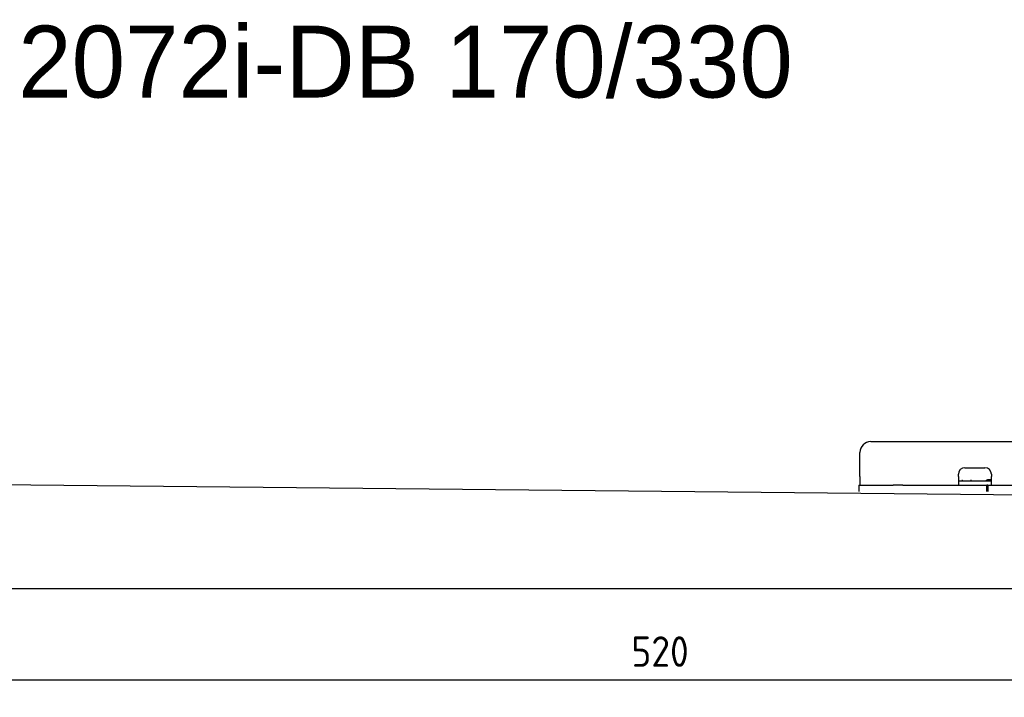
# Model space of a CAD drawing. Extents: x 562 to 7231, y 5917 to 11926.
# Tile 8 of 66: x 2195 to 4456, y 5917 to 7473. Entities that reach past the tile are written whole.
import ezdxf

# ---------------------------------------------------------------- set-up
doc = ezdxf.new("R2010")
doc.units = 0
doc.layers.get('0').update_dxf_attribs({"linetype": 'CONTINUOUS'})
doc.layers.add('0___1', color=7, linetype='CONTINUOUS')
doc.layers.add('4', color=3, linetype='CONTINUOUS')
doc.styles.get("Standard").update_dxf_attribs({"font": 'ISOCP.SHX'})
doc.styles.add('STANDARD-1', font='txt')
doc.dimstyles.get("Standard").update_dxf_attribs({"dimtxt": 50, "dimasz": 100, "dimexe": 0.18, "dimexo": 0.0625, "dimgap": 15, "dimtad": 1, "dimlfac": 0.1, "dimzin": 0, "dimcen": 0.09, "dimazin": 3, "dimtfac": 1, "dimtofl": 0, "dimtmove": 0, "dimatfit": 3})

# ---------------------------------------------------------------- blocks, each defined once
blk = doc.blocks.new('*U22')
at = {"layer": '0___1', "style": 'STANDARD-1'}
blk.add_text('2072i-DB 170/330', height=165, dxfattribs=at).set_placement((2191.2, 7293.9))
blk = doc.blocks.new('PUNKT')
at = {"layer": '4', "color": 0, "linetype": 'BYBLOCK'}
blk.add_line((-0.5, 0), (-1, 0), dxfattribs=at)
at = {"layer": '4', "color": 0, "linetype": 'BYBLOCK', "const_width": 0.5}
blk.add_lwpolyline([(-0.25, 0, 1), (0.25, 0, 1)], format="xyb", close=True, dxfattribs=at)
blk = doc.blocks.new('*U30')
at = {"layer": '4', "color": 2}
blk.add_text('520', height=70, dxfattribs=at).set_placement((3599.2, 5986.8))
blk = doc.blocks.new('*D12')
at = {"layer": '4'}
for p, q in [((1072.8, 6395.9), (1072.8, 5916.8)), ((6272.8, 6345.9), (6272.8, 5916.8)), ((1112.8, 5956.8), (6232.8, 5956.8))]:
    blk.add_line(p, q, dxfattribs=at)
blk.add_blockref('*U30', (0, 0))
at = {"layer": '4', "xscale": 40, "yscale": 40, "zscale": 40, "rotation": 180}
blk.add_blockref('PUNKT', (1072.8, 5956.8), dxfattribs=at)
at = {"layer": '4', "xscale": 40, "yscale": 40, "zscale": 40}
blk.add_blockref('PUNKT', (6272.8, 5956.8), dxfattribs=at)

msp = doc.modelspace()

# ---------------------------------------------------------------- linework, layer by layer
for p, q in [((4149.046, 6503.979), (4689.046, 6503.979)), ((4124.046, 6423.979), (4124.046, 6478.979)), ((4365.046, 6443.979), (4411.046, 6443.979)), ((4124.046, 6423.979), (4124.046, 6403.979)), ((4350.046, 6423.979), (4350.046, 6428.979)), ((4350.046, 6423.979), (4350.046, 6403.979)), ((4426.046, 6428.979), (4426.046, 6423.979)), ((4426.046, 6403.979), (4426.046, 6423.979)), ((1072.775, 6415.902), (4717.775, 6379.893)), ((4121.546, 6403.979), (4131.546, 6403.979)), ((4121.546, 6403.979), (4121.546, 6388.979)), ((4131.546, 6403.979), (4178.005, 6403.979)), ((4178.005, 6403.979), (4187.588, 6403.979)), ((4187.588, 6403.979), (4200.649, 6403.979)), ((4222.443, 6403.979), (4200.649, 6403.979)), ((4222.443, 6403.979), (4235.504, 6403.979)), ((4235.504, 6403.979), (4245.087, 6403.979)), ((4245.087, 6403.979), (4405.546, 6403.979)), ((4352.046, 6413.979), (4350.046, 6413.979)), ((4352.046, 6413.979), (4424.046, 6413.979)), ((4405.546, 6403.979), (4415.546, 6403.979)), ((4417.546, 6403.979), (4415.546, 6403.979)), ((4415.546, 6388.979), (4415.546, 6403.979)), ((4416.046, 6415.979), (4417.046, 6415.979)), ((4426.046, 6415.979), (4417.046, 6415.979)), ((4417.546, 6403.979), (4427.546, 6403.979)), ((4417.546, 6403.979), (4417.546, 6388.979)), ((4423.046, 6415.979), (4423.046, 6414.979)), ((4423.046, 6413.979), (4423.046, 6414.979)), ((4426.046, 6413.979), (4424.046, 6413.979)), ((4427.546, 6403.979), (4633.005, 6403.979)), ((6472.775, 6165.902), (872.775, 6165.902))]:
    msp.add_line(p, q)
for centre, radius, start, end in [((4149.046, 6478.979), 25, 90, 180), ((4365.046, 6428.979), 15, 90, 180), ((4411.046, 6428.979), 15, 0, 90), ((4357.314, 6414.979), 1, 270, 330), ((4359.046, 6413.979), 1, 0, 150), ((4379.046, 6413.979), 1, 30, 180), ((4380.778, 6414.979), 1, 210, 270), ((4414.046, 6414.979), 1, 270, 0), ((4416.046, 6414.979), 1, 90, 180)]:
    msp.add_arc(centre, radius, start, end)

# ---------------------------------------------------------------- block references
msp.add_blockref('*U22', (0, 0))

# ---------------------------------------------------------------- dimensions: what is measured, and where the dimension line sits
at = {"layer": '4'}
dim = msp.add_linear_dim(base=(6272.775, 5956.807), p1=(1072.775, 6415.902), p2=(6272.775, 6365.902), angle=0, dimstyle='Standard', dxfattribs=at)
dim.commit()
dim.dimension.update_dxf_attribs({"geometry": '*D12', "text_midpoint": (3672.775, 6021.814)})

doc.saveas('drawing.dxf')
